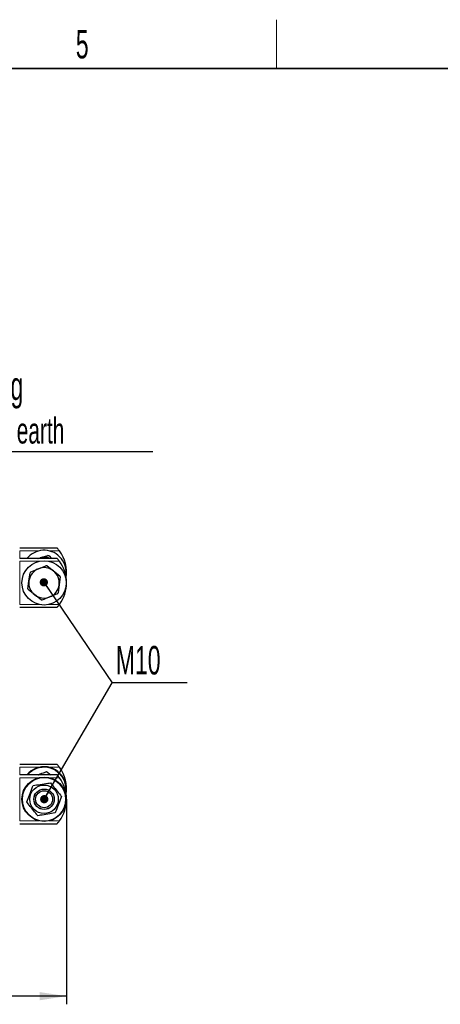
# Model space of a CAD drawing. Header units: millimetres. Extents: x 5 to 418, y 2 to 292.
# Tile 30 of 31: x 233 to 285, y 167 to 288. Entities that reach past the tile are written whole.
import ezdxf

# ---------------------------------------------------------------- set-up
doc = ezdxf.new("R2010")
doc.units = ezdxf.units.MM
doc.layers.add('SLD-0', color=7, linetype='Continuous')
doc.styles.add('SLDTEXTSTYLE0', font='TXT', dxfattribs={"width": 0.605})
doc.dimstyles.new('SLDDIMSTYLE1', dxfattribs={"dimtxt": 3.5, "dimasz": 3.302, "dimexe": 0, "dimexo": 0.0625, "dimgap": 0.875, "dimtad": 1, "dimlfac": 4, "dimrnd": 1e-09, "dimzin": 12, "dimdsep": 46, "dimtxsty": 'SLDTEXTSTYLE0', "dimsah": 1, "dimcen": 0.09, "dimadec": 0, "dimazin": 3, "dimtfac": 1, "dimtofl": 0, "dimtmove": 0, "dimatfit": 3, "dimfxl": 1, "dimfrac": 2, "dimtolj": 1, "dimtzin": 12, "dimarcsym": 0})
doc.dimstyles.new('SLDDIMSTYLE3', dxfattribs={"dimtxt": 0.18, "dimasz": 1.016, "dimexe": 0, "dimexo": 0.0625, "dimgap": 0, "dimtad": 0, "dimtih": 1, "dimtoh": 1, "dimdec": 0, "dimrnd": 1e-09, "dimzin": 0, "dimdsep": 46, "dimtxsty": 'Standard', "dimblk1": 'DOT', "dimblk2": 'DOT', "dimsah": 1, "dimcen": 0.09, "dimadec": 0, "dimazin": 0, "dimtfac": 1.016, "dimtdec": 0, "dimtofl": 0, "dimtmove": 0, "dimatfit": 3, "dimldrblk": 'DOT', "dimfxl": 1, "dimfrac": 2, "dimtolj": 1, "dimtzin": 0, "dimarcsym": 0})

# ---------------------------------------------------------------- blocks, each defined once
blk = doc.blocks.new('_D_5')
at = {"layer": 'SLD-0', "color": 7}
for p, q in [((238.91, 192.69), (238.91, 167.49)), ((186.41, 180.24), (186.41, 167.49)), ((238.91, 168.49), (186.41, 168.49))]:
    blk.add_line(p, q, dxfattribs=at)
for points in [[(186.41, 168.49), (189.71, 167.98), (189.71, 168.99)], [(238.91, 168.49), (235.61, 168.99), (235.61, 167.98)]]:
    blk.add_solid(points, dxfattribs=at)
at = {"layer": 'SLD-0', "color": 7, "char_height": 3.5, "attachment_point": 1, "style": 'SLDTEXTSTYLE0'}
for s, insert in [('210', (214.53, 173)), ('max.', (202.77, 173))]:
    blk.add_mtext(s, dxfattribs=dict(at, insert=insert))
blk = doc.blocks.new('SW_NOTE_0_1')
at = {"layer": 'SLD-0', "color": 0}
blk.add_line((30.22, 0), (0, 0), dxfattribs=at)
at = {"layer": 'SLD-0', "color": 0, "attachment_point": 1, "style": 'SLDTEXTSTYLE0'}
for s, insert, char_height in [('M8 Erdung', (0.45, 9.86), 3.5), ('protective earth', (1.64, 4.2), 3.175)]:
    blk.add_mtext(s, dxfattribs=dict(at, insert=insert, char_height=char_height))
blk = doc.blocks.new('SW_NOTE_0_2')
at = {"layer": 'SLD-0', "color": 0}
blk.add_line((9.23, 0), (0, 0), dxfattribs=at)
blk.add_line((9.23, 0), (0, 0), dxfattribs=at)
at = {"layer": 'SLD-0', "color": 0, "insert": (0.46, 4.52), "char_height": 3.5, "attachment_point": 1, "style": 'SLDTEXTSTYLE0'}
blk.add_mtext('M10', dxfattribs=at)
blk = doc.blocks.new('_Dot')
at = {"color": 0, "linetype": 'ByBlock', "lineweight": -2}
blk.add_line((-0.5, 0), (-1, 0), dxfattribs=at)
at = {"color": 0, "linetype": 'ByBlock', "const_width": 0.5}
blk.add_lwpolyline([(-0.25, 0, 1), (0.25, 0, 1)], format="xyb", close=True, dxfattribs=at)

msp = doc.modelspace()

# ---------------------------------------------------------------- linework, layer by layer
at = {"color": 7, "linetype": 'Continuous', "lineweight": 25}
for p, q in [((237.7665, 223.561), (233.1624, 223.561)), ((237.7665, 222.2843), (233.1624, 222.2843)), ((235.3588, 222.2843), (235.6633, 222.3684)), ((235.6633, 222.3684), (236.6206, 222.6327)), ((236.7705, 222.5938), (237.0847, 222.2843)), ((234.3053, 219.5432), (234.4425, 220.5268)), ((234.5377, 220.649), (235.4581, 221.022)), ((235.4581, 221.022), (236.3785, 221.395)), ((236.5319, 221.3736), (237.3152, 220.763)), ((237.3152, 220.763), (238.0984, 220.1525)), ((234.1682, 218.5597), (234.3053, 219.5432)), ((238.1566, 220.0089), (238.0194, 219.0253)), ((235.0096, 217.8055), (234.2264, 218.4161)), ((237.787, 217.9196), (236.8666, 217.5466)), ((238.0194, 219.0253), (237.8822, 218.0417)), ((235.7928, 217.1949), (235.0096, 217.8055)), ((236.8666, 217.5466), (235.9462, 217.1736)), ((233.1624, 216.2843), (237.7665, 216.2843)), ((237.7665, 196.9627), (233.1624, 196.9627)), ((236.4717, 196.1056), (237.0046, 195.686)), ((237.7665, 195.686), (233.1624, 195.686)), ((233.1624, 189.686), (237.7665, 189.686))]:
    msp.add_line(p, q, dxfattribs=at)
at = {"color": 7, "linetype": 'Continuous', "lineweight": 18}
for p, q in [((233.1624, 223.561), (233.1624, 223.5411)), ((233.1624, 223.211), (233.1624, 222.2843)), ((233.1624, 223.211), (235.5275, 223.211)), ((236.7973, 223.211), (238.0493, 223.211)), ((233.1624, 222.2843), (233.1624, 222.2643)), ((233.1624, 221.9343), (233.1624, 216.6343)), ((233.1624, 221.9343), (235.5275, 221.9343)), ((236.7973, 221.9343), (238.0493, 221.9343)), ((235.5275, 216.6343), (233.1624, 216.6343)), ((238.0493, 216.6343), (236.7973, 216.6343)), ((233.1624, 216.3042), (233.1624, 216.2843)), ((233.1624, 196.6127), (233.1624, 195.686)), ((233.1624, 196.6127), (235.5275, 196.6127)), ((236.7973, 196.6127), (238.0493, 196.6127)), ((233.1624, 195.336), (233.1624, 190.036)), ((233.1624, 195.336), (235.5275, 195.336)), ((236.7973, 195.336), (238.0493, 195.336)), ((235.5275, 190.036), (233.1624, 190.036)), ((238.0493, 190.036), (236.7973, 190.036))]:
    msp.add_line(p, q, dxfattribs=at)
at = {"color": 7, "linetype": 'Continuous', "lineweight": 25, "flags": 128}
msp.add_lwpolyline([(235.4235, 222.2843), (235.4317, 222.2878), (235.6633, 222.3684)], dxfattribs=at)
at = {"color": 7, "linetype": 'Continuous', "lineweight": 25}
for centre, radius in [((236.1624, 219.2843), 2.725), ((236.1624, 192.686), 2.725), ((236.1624, 192.686), 1.75), ((236.1624, 192.686), 1.2563), ((236.1624, 192.686), 1.25), ((236.1624, 192.686), 1.0417)]:
    msp.add_circle(centre, radius, dxfattribs=at)
at = {"color": 7, "linetype": 'Continuous', "lineweight": 18}
msp.add_circle((236.1624, 192.686), 2.6528, dxfattribs=at)
at = {"color": 7, "linetype": 'Continuous', "lineweight": 25}
for centre, radius, start, end in [((236.1624, 220.561), 2.725, 45.436906, 140.773147), ((234.4124, 220.561), 4.5, 351.844569, 36.0782), ((236.1624, 220.561), 1.875, 66.791515, 105.436906), ((236.1624, 220.561), 2.1218, 73.345015, 77.528796), ((234.4124, 219.2843), 4.5, 323.9218, 36.0782), ((236.1624, 220.561), 2.725, 349.647552, 45.436906), ((236.1624, 219.2843), 1.875, 112.061225, 172.061225), ((236.1624, 219.2843), 2.1218, 139.969334, 144.153115), ((236.1624, 219.2843), 1.875, 52.061225, 112.061225), ((236.1624, 219.2843), 2.1218, 79.969334, 84.153115), ((236.1624, 219.2843), 1.875, 352.061225, 52.061225), ((236.1624, 219.2843), 1.875, 172.061225, 232.061225), ((236.1624, 219.2843), 2.1218, 19.969334, 24.153115), ((236.1624, 219.2843), 2.1218, 199.969334, 204.153115), ((236.1624, 219.2843), 1.875, 292.061225, 352.061225), ((236.1624, 219.2843), 2.1218, 319.969334, 324.153115), ((236.1624, 219.2843), 1.875, 232.061225, 292.061225), ((236.1624, 219.2843), 2.1218, 259.969334, 264.153115), ((236.1624, 193.9627), 2.725, 21.786789, 140.773147), ((234.4124, 193.9627), 4.5, 351.844569, 36.0782), ((236.1624, 193.9627), 1.75, 79.972847, 100.027153), ((234.4124, 192.686), 4.5, 323.9218, 36.0782), ((236.1624, 193.9627), 2.725, 349.647552, 21.786789)]:
    msp.add_arc(centre, radius, start, end, dxfattribs=at)
at = {"color": 7, "linetype": 'Continuous', "lineweight": 18}
for start, end in [(21.786789, 139.488755), (353.955407, 21.786789)]:
    msp.add_arc((236.1624, 193.9627), 2.6528, start, end, dxfattribs=at)
at = {"color": 7, "linetype": 'Continuous', "lineweight": 25}
for points, knots in [([(238.0493, 223.211), (238.0138, 223.2585), (237.942, 223.3547), (237.8507, 223.4647), (237.7933, 223.5309), (237.7694, 223.5577), (237.7673, 223.5601), (237.7665, 223.561)], [0, 0, 0, 0, 0.283346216, 0.573138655, 0.758338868, 0.911896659, 1, 1, 1, 1]), ([(238.0493, 221.9343), (238.0138, 221.9818), (237.942, 222.078), (237.8507, 222.188), (237.7933, 222.2542), (237.7694, 222.281), (237.7673, 222.2834), (237.7665, 222.2843)], [0, 0, 0, 0, 0.283346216, 0.573138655, 0.758338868, 0.911896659, 1, 1, 1, 1]), ([(237.7665, 216.2843), (237.7689, 216.287), (237.7737, 216.2923), (237.8123, 216.336), (237.8778, 216.4127), (237.9634, 216.5184), (238.0231, 216.5989), (238.0493, 216.6343)], [0, 0, 0, 0, 0.15476127, 0.30884559, 0.52078453, 0.7892573, 1, 1, 1, 1]), ([(235.4219, 195.686), (235.4456, 195.6955), (235.736, 195.8116), (236.0896, 195.9529), (236.412, 196.0818), (236.4717, 196.1056)], [0, 0, 0, 0, 0.0674672, 0.827519, 1, 1, 1, 1]), ([(238.0493, 196.6127), (238.0138, 196.6603), (237.942, 196.7564), (237.8507, 196.8665), (237.7933, 196.9327), (237.7694, 196.9595), (237.7673, 196.9619), (237.7665, 196.9627)], [0, 0, 0, 0, 0.28334622, 0.57313866, 0.75833887, 0.91189666, 1, 1, 1, 1]), ([(238.0493, 195.336), (238.0138, 195.3835), (237.942, 195.4797), (237.8507, 195.5897), (237.7933, 195.6559), (237.7694, 195.6827), (237.7673, 195.6851), (237.7665, 195.686)], [0, 0, 0, 0, 0.28334622, 0.57313866, 0.75833887, 0.91189666, 1, 1, 1, 1]), ([(234.0233, 192.3515), (234.1316, 192.6321), (234.3517, 193.2019), (234.6152, 193.8844), (234.7647, 194.2715), (234.8032, 194.3713)], [0, 0, 0, 0, 0.41855506, 0.85016047, 1, 1, 1, 1]), ([(234.8032, 194.3713), (235.1003, 194.4177), (235.7038, 194.5121), (236.4266, 194.6251), (236.8366, 194.6892), (236.9423, 194.7057)], [0, 0, 0, 0, 0.41855506, 0.85016047, 1, 1, 1, 1]), ([(236.9423, 194.7057), (236.9994, 194.6349), (237.2293, 194.3499), (237.645, 193.8344), (238.0431, 193.3408), (238.2611, 193.0705), (238.3015, 193.0205)], [0, 0, 0, 0, 0.12743598, 0.51310833, 0.90994465, 1, 1, 1, 1]), ([(238.3015, 193.0205), (238.1931, 192.7399), (237.9731, 192.1701), (237.7096, 191.4876), (237.5601, 191.1005), (237.5216, 191.0007)], [0, 0, 0, 0, 0.41855506, 0.85016047, 1, 1, 1, 1]), ([(235.3825, 190.6663), (235.3422, 190.7163), (235.1291, 190.9805), (234.7312, 191.4738), (234.3153, 191.9895), (234.0804, 192.2808), (234.0233, 192.3515)], [0, 0, 0, 0, 0.0900555, 0.47583253, 0.87256381, 1, 1, 1, 1]), ([(237.5216, 191.0007), (237.2244, 190.9543), (236.6209, 190.8599), (235.8981, 190.7469), (235.4881, 190.6828), (235.3825, 190.6663)], [0, 0, 0, 0, 0.41855506, 0.85016047, 1, 1, 1, 1]), ([(237.7665, 189.686), (237.7689, 189.6887), (237.7737, 189.6941), (237.8123, 189.7377), (237.8778, 189.8145), (237.9634, 189.9201), (238.0231, 190.0006), (238.0493, 190.036)], [0, 0, 0, 0, 0.15476127, 0.30884559, 0.52078453, 0.7892573, 1, 1, 1, 1])]:
    msp.add_open_spline(points, degree=3, knots=knots, dxfattribs=at)
at = {"layer": 'SLD-0', "lineweight": 18}
msp.add_line((264.75, 282.5), (264.75, 288.5), dxfattribs=at)
at = {"layer": 'SLD-0', "lineweight": 35}
msp.add_line((408, 282.5), (26, 282.5), dxfattribs=at)

# ---------------------------------------------------------------- block references
at = {"layer": 'SLD-0'}
for name, p in [('SW_NOTE_0_1', (219.3079, 235.3839)), ('SW_NOTE_0_2', (244.518, 207.0038))]:
    msp.add_blockref(name, p, dxfattribs=at)

# ---------------------------------------------------------------- texts
at = {"layer": 'SLD-0', "insert": (240.8527, 287.243), "char_height": 3.5, "attachment_point": 2, "style": 'SLDTEXTSTYLE0'}
msp.add_mtext('5', dxfattribs=at)

# ---------------------------------------------------------------- dimensions: what is measured, and where the dimension line sits
at = {"layer": 'SLD-0', "color": 7}
dim = msp.add_linear_dim(base=(186.4124, 168.486), p1=(238.9124, 192.686), p2=(186.4124, 180.236), text='max. <>', dimstyle='SLDDIMSTYLE1', dxfattribs=at)
dim.commit()
dim.dimension.update_dxf_attribs({"geometry": '_D_5', "text_midpoint": (212.6624, 168.486), "dimtype": 160})

# ---------------------------------------------------------------- leaders
at = {"layer": 'SLD-0'}
for points in [[(236.1298, 219.3512), (244.518, 207.0038)], [(236.184, 192.6927), (244.518, 207.0038)]]:
    msp.add_leader(points, dimstyle='SLDDIMSTYLE3', dxfattribs=at)

doc.saveas('drawing.dxf')
